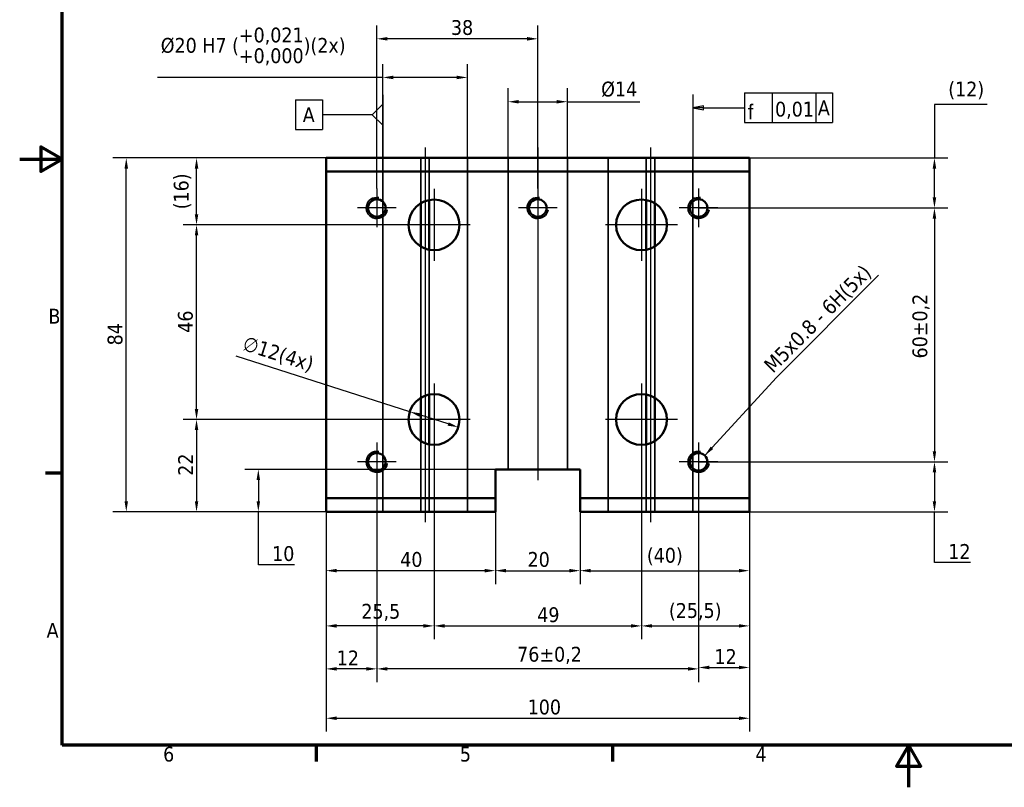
# Model space of a CAD drawing. Header units: millimetres. Extents: x 0 to 420, y 0 to 297.
# Tile 1 of 3: x 0 to 233, y 0 to 181. Entities that reach past the tile are written whole.
import ezdxf

# ---------------------------------------------------------------- set-up
doc = ezdxf.new("R2010")
doc.units = ezdxf.units.MM
for name, color, linetype, lineweight in [('Borda (ISO)', 7, 'Continuous', 70), ('Dimensão (ISO)', 7, 'Continuous', 25), ('Estreito visível (ISO)', 7, 'Continuous', 35), ('Linha de centro (ISO)', 7, 'Continuous', 25), ('Marca de centro (ISO)', 7, 'Continuous', 25), ('Oculto (ISO)', 7, 'Continuous', 35), ('Símbolo (ISO)', 7, 'Continuous', 25), ('Visível (ISO)', 7, 'Continuous', 50)]:
    doc.layers.add(name, color=color, linetype=linetype, lineweight=lineweight)
doc.styles.add('Estilo de texto9', font='txt')
doc.styles.add('Texto da nota (ISO)', font='tahoma.ttf')
doc.dimstyles.new('Padrão (ISO)', dxfattribs={"dimtxt": 3.5, "dimasz": 2.5, "dimexe": 3.175, "dimexo": 0, "dimgap": 0.762, "dimtad": 1, "dimrnd": 1e-08, "dimzin": 0, "dimtxsty": 'Texto da nota (ISO)', "dimcen": 0.09, "dimdle": 10, "dimclrd": 256, "dimclre": 256, "dimclrt": 256, "dimazin": 0, "dimtfac": 1.001486, "dimtmove": 0, "dimatfit": 3, "dimfxl": 1, "dimtolj": 1, "dimtzin": 0, "dimlwd": -1, "dimlwe": -1, "dimarcsym": 0})
doc.dimstyles.new('Padrão (ISO)$7', dxfattribs={"dimtxt": 3.5, "dimasz": 2.5, "dimexe": 3.175, "dimexo": 0, "dimgap": 0.762, "dimtad": 1, "dimrnd": 1e-08, "dimzin": 0, "dimtxsty": 'Texto da nota (ISO)', "dimcen": 0.09, "dimdle": 10, "dimclrd": 256, "dimclre": 256, "dimclrt": 256, "dimazin": 0, "dimtfac": 1.001486, "dimtmove": 0, "dimatfit": 3, "dimfxl": 1, "dimtolj": 1, "dimtzin": 0, "dimlwd": -1, "dimlwe": -1, "dimarcsym": 0})

# ---------------------------------------------------------------- blocks, each defined once
blk = doc.blocks.new('Bordas Borda padrão')
at = {"layer": 'Borda (ISO)'}
for p, q in [((10, 74.25), (6.1, 74.25)), ((70, 10), (70, 6.1)), ((140, 10), (140, 6.1))]:
    blk.add_line(p, q, dxfattribs=at)
at = {"layer": 'Borda (ISO)', "flags": 128}
for points in [[(10, 10), (10, 287), (410, 287), (410, 10), (10, 10)], [(0, 148.5), (10, 148.5), (5, 151.39), (5, 145.61), (10, 148.5)], [(210, 0), (210, 10), (207.11, 5), (212.89, 5), (210, 10)]]:
    blk.add_lwpolyline(points, dxfattribs=at)
at = {"layer": 'Borda (ISO)', "char_height": 3.5, "attachment_point": 7, "style": 'Texto da nota (ISO)'}
for s, insert in [('B', (6.78, 109.63)), ('A', (6.36, 35.38)), ('6', (33.88, 6.03)), ('5', (103.98, 6.03)), ('4', (173.78, 6.1))]:
    blk.add_mtext(s, dxfattribs=dict(at, insert=insert))
blk = doc.blocks.new('*D5')
at = {"layer": 'Defpoints', "color": 0, "transparency": 16777216}
for p in [(72.37, 68.33), (172.37, 68.33), (172.37, 16.33)]:
    blk.add_point(p, dxfattribs=at)
at = {"layer": 'Dimensão (ISO)', "transparency": 16777216}
for p, q in [((72.37, 68.33), (72.37, 13.16)), ((172.37, 68.33), (172.37, 13.16)), ((74.87, 16.33), (169.87, 16.33))]:
    blk.add_line(p, q, dxfattribs=at)
for points in [[(74.87, 16.75), (74.87, 15.91), (72.37, 16.33)], [(169.87, 16.75), (169.87, 15.91), (172.37, 16.33)]]:
    blk.add_solid(points, dxfattribs=at)
at = {"layer": 'Dimensão (ISO)', "transparency": 16777216, "insert": (119.99, 20.74), "char_height": 3.5, "attachment_point": 1, "style": 'Texto da nota (ISO)'}
blk.add_mtext('\\A1;100', dxfattribs=at)
blk = doc.blocks.new('*D6')
at = {"layer": 'Defpoints', "color": 0, "transparency": 16777216}
for p in [(25.18, 148.78), (72.37, 148.78), (72.37, 65.15)]:
    blk.add_point(p, dxfattribs=at)
at = {"layer": 'Dimensão (ISO)', "transparency": 16777216}
for p, q in [((72.37, 148.78), (22, 148.78)), ((25.18, 67.65), (25.18, 146.28)), ((72.37, 65.15), (22, 65.15))]:
    blk.add_line(p, q, dxfattribs=at)
for points in [[(24.76, 146.28), (25.59, 146.28), (25.18, 148.78)], [(24.76, 67.65), (25.59, 67.65), (25.18, 65.15)]]:
    blk.add_solid(points, dxfattribs=at)
at = {"layer": 'Dimensão (ISO)', "transparency": 16777216, "insert": (20.76, 104.48), "char_height": 3.5, "attachment_point": 1, "rotation": 90, "style": 'Texto da nota (ISO)'}
blk.add_mtext('\\A1;84', dxfattribs=at)
blk = doc.blocks.new('*D15')
at = {"layer": 'Defpoints', "color": 0, "transparency": 16777216}
for p in [(105.74, 167.83), (85.74, 148.78), (105.74, 148.78)]:
    blk.add_point(p, dxfattribs=at)
at = {"layer": 'Dimensão (ISO)', "transparency": 16777216}
for p, q in [((85.74, 148.78), (85.74, 171)), ((105.74, 148.78), (105.74, 171)), ((85.74, 167.83), (32.56, 167.83)), ((103.24, 167.83), (88.24, 167.83))]:
    blk.add_line(p, q, dxfattribs=at)
for points in [[(88.24, 168.24), (88.24, 167.41), (85.74, 167.83)], [(103.24, 168.24), (103.24, 167.41), (105.74, 167.83)]]:
    blk.add_solid(points, dxfattribs=at)
at = {"layer": 'Dimensão (ISO)', "transparency": 16777216, "insert": (33.32, 179.61), "char_height": 3.5, "attachment_point": 1, "style": 'Texto da nota (ISO)'}
blk.add_mtext('\\A1;\\fTahoma|b0|i0;\\H3.5000;Ø20 H7 (\\S+0,021^ +0,000;)(2x)', dxfattribs=at)
blk = doc.blocks.new('*D16')
at = {"layer": 'Defpoints', "color": 0, "transparency": 16777216}
for p in [(129.36, 162.08), (115.36, 148.78), (129.36, 148.78)]:
    blk.add_point(p, dxfattribs=at)
at = {"layer": 'Dimensão (ISO)', "transparency": 16777216}
for p, q in [((115.36, 148.78), (115.36, 165.25)), ((129.36, 148.78), (129.36, 165.25)), ((117.86, 162.08), (126.86, 162.08)), ((129.36, 162.08), (146.5, 162.08))]:
    blk.add_line(p, q, dxfattribs=at)
for points in [[(117.86, 162.49), (117.86, 161.66), (115.36, 162.08)], [(126.86, 162.49), (126.86, 161.66), (129.36, 162.08)]]:
    blk.add_solid(points, dxfattribs=at)
at = {"layer": 'Dimensão (ISO)', "transparency": 16777216, "insert": (137.35, 166.83), "char_height": 3.5, "attachment_point": 1, "style": 'Texto da nota (ISO)'}
blk.add_mtext('\\A1;\\fTahoma|b0|i0;\\H3.5000;Ø14', dxfattribs=at)
blk = doc.blocks.new('*D18')
at = {"layer": 'Defpoints', "color": 0, "transparency": 16777216}
for p in [(97.87, 78.46), (72.37, 68.33), (72.37, 38.16)]:
    blk.add_point(p, dxfattribs=at)
at = {"layer": 'Dimensão (ISO)', "transparency": 16777216}
for p, q in [((97.87, 78.46), (97.87, 34.99)), ((72.37, 68.33), (72.37, 34.99)), ((95.37, 38.16), (74.87, 38.16))]:
    blk.add_line(p, q, dxfattribs=at)
for points in [[(74.87, 38.58), (74.87, 37.75), (72.37, 38.16)], [(95.37, 38.58), (95.37, 37.75), (97.87, 38.16)]]:
    blk.add_solid(points, dxfattribs=at)
at = {"layer": 'Dimensão (ISO)', "transparency": 16777216, "insert": (80.7, 43.37), "char_height": 3.5, "attachment_point": 1, "style": 'Texto da nota (ISO)'}
blk.add_mtext('\\A1;25,5', dxfattribs=at)
blk = doc.blocks.new('*D19')
at = {"layer": 'Defpoints', "color": 0, "transparency": 16777216}
for p in [(97.87, 78.46), (146.87, 78.46), (146.87, 38.16)]:
    blk.add_point(p, dxfattribs=at)
at = {"layer": 'Dimensão (ISO)', "transparency": 16777216}
for p, q in [((97.87, 78.46), (97.87, 34.99)), ((146.87, 78.46), (146.87, 34.99)), ((100.37, 38.16), (144.37, 38.16))]:
    blk.add_line(p, q, dxfattribs=at)
for points in [[(100.37, 38.58), (100.37, 37.75), (97.87, 38.16)], [(144.37, 38.58), (144.37, 37.75), (146.87, 38.16)]]:
    blk.add_solid(points, dxfattribs=at)
at = {"layer": 'Dimensão (ISO)', "transparency": 16777216, "insert": (122.25, 42.56), "char_height": 3.5, "attachment_point": 1, "style": 'Texto da nota (ISO)'}
blk.add_mtext('\\A1;49', dxfattribs=at)
blk = doc.blocks.new('*D20')
at = {"layer": 'Defpoints', "color": 0, "transparency": 16777216}
for p in [(146.87, 78.46), (172.37, 68.33), (172.37, 38.16)]:
    blk.add_point(p, dxfattribs=at)
at = {"layer": 'Dimensão (ISO)', "transparency": 16777216}
for p, q in [((146.87, 78.46), (146.87, 34.99)), ((172.37, 68.33), (172.37, 34.99)), ((149.37, 38.16), (169.87, 38.16))]:
    blk.add_line(p, q, dxfattribs=at)
for points in [[(149.37, 38.58), (149.37, 37.75), (146.87, 38.16)], [(169.87, 38.58), (169.87, 37.75), (172.37, 38.16)]]:
    blk.add_solid(points, dxfattribs=at)
at = {"layer": 'Dimensão (ISO)', "transparency": 16777216, "insert": (153.36, 43.55), "char_height": 3.5, "attachment_point": 1, "style": 'Texto da nota (ISO)'}
blk.add_mtext('\\A1;(25,5)', dxfattribs=at)
blk = doc.blocks.new('*D21')
at = {"layer": 'Defpoints', "color": 0, "transparency": 16777216}
for p in [(172.37, 148.78), (216.08, 148.78), (160.37, 136.96)]:
    blk.add_point(p, dxfattribs=at)
at = {"layer": 'Dimensão (ISO)', "transparency": 16777216}
for p, q in [((228.54, 161.43), (216.08, 161.43)), ((216.08, 161.43), (216.08, 148.78)), ((172.37, 148.78), (219.25, 148.78)), ((216.08, 139.46), (216.08, 146.28)), ((160.37, 136.96), (219.25, 136.96))]:
    blk.add_line(p, q, dxfattribs=at)
for points in [[(215.66, 146.28), (216.49, 146.28), (216.08, 148.78)], [(215.66, 139.46), (216.49, 139.46), (216.08, 136.96)]]:
    blk.add_solid(points, dxfattribs=at)
at = {"layer": 'Dimensão (ISO)', "transparency": 16777216, "insert": (219.34, 166.82), "char_height": 3.5, "attachment_point": 1, "style": 'Texto da nota (ISO)'}
blk.add_mtext('\\A1;(12)', dxfattribs=at)
blk = doc.blocks.new('*D22')
at = {"layer": 'Defpoints', "color": 0, "transparency": 16777216}
for p in [(160.37, 136.96), (160.37, 76.96), (216.08, 76.96)]:
    blk.add_point(p, dxfattribs=at)
at = {"layer": 'Dimensão (ISO)', "transparency": 16777216}
for p, q in [((160.37, 136.96), (219.25, 136.96)), ((216.08, 134.46), (216.08, 79.46)), ((160.37, 76.96), (219.25, 76.96))]:
    blk.add_line(p, q, dxfattribs=at)
for points in [[(215.66, 134.46), (216.49, 134.46), (216.08, 136.96)], [(215.66, 79.46), (216.49, 79.46), (216.08, 76.96)]]:
    blk.add_solid(points, dxfattribs=at)
at = {"layer": 'Dimensão (ISO)', "transparency": 16777216, "insert": (210.87, 101.39), "char_height": 3.5, "attachment_point": 1, "rotation": 90, "style": 'Texto da nota (ISO)'}
blk.add_mtext('\\A1;60{\\H3.5052;±0,2}', dxfattribs=at)
blk = doc.blocks.new('*D23')
at = {"layer": 'Defpoints', "color": 0, "transparency": 16777216}
for p in [(160.37, 76.96), (172.37, 65.15), (216.08, 65.15)]:
    blk.add_point(p, dxfattribs=at)
at = {"layer": 'Dimensão (ISO)', "transparency": 16777216}
for p, q in [((160.37, 76.96), (219.25, 76.96)), ((216.08, 74.46), (216.08, 67.65)), ((172.37, 65.15), (219.25, 65.15)), ((216.08, 53.18), (216.08, 65.15)), ((224.62, 53.18), (216.08, 53.18))]:
    blk.add_line(p, q, dxfattribs=at)
for points in [[(215.66, 74.46), (216.49, 74.46), (216.08, 76.96)], [(215.66, 67.65), (216.49, 67.65), (216.08, 65.15)]]:
    blk.add_solid(points, dxfattribs=at)
at = {"layer": 'Dimensão (ISO)', "transparency": 16777216, "insert": (219.34, 57.51), "char_height": 3.5, "attachment_point": 1, "style": 'Texto da nota (ISO)'}
blk.add_mtext('\\A1;12', dxfattribs=at)
blk = doc.blocks.new('*D24')
at = {"layer": 'Defpoints', "color": 0, "transparency": 16777216}
for p in [(84.37, 76.96), (160.37, 72.39), (84.37, 28)]:
    blk.add_point(p, dxfattribs=at)
at = {"layer": 'Dimensão (ISO)', "transparency": 16777216}
for p, q in [((84.37, 76.96), (84.37, 24.83)), ((160.37, 72.39), (160.37, 24.83)), ((157.87, 28), (86.87, 28))]:
    blk.add_line(p, q, dxfattribs=at)
for points in [[(86.87, 28.42), (86.87, 27.59), (84.37, 28)], [(157.87, 28.42), (157.87, 27.59), (160.37, 28)]]:
    blk.add_solid(points, dxfattribs=at)
at = {"layer": 'Dimensão (ISO)', "transparency": 16777216, "insert": (117.5, 33.22), "char_height": 3.5, "attachment_point": 1, "style": 'Texto da nota (ISO)'}
blk.add_mtext('\\A1;76{\\H3.5052;±0,2}', dxfattribs=at)
blk = doc.blocks.new('*D25')
at = {"layer": 'Defpoints', "color": 0, "transparency": 16777216}
for p in [(84.37, 72.39), (72.37, 68.33), (72.37, 28)]:
    blk.add_point(p, dxfattribs=at)
at = {"layer": 'Dimensão (ISO)', "transparency": 16777216}
for p, q in [((84.37, 72.39), (84.37, 24.83)), ((72.37, 68.33), (72.37, 24.83)), ((81.87, 28), (74.87, 28))]:
    blk.add_line(p, q, dxfattribs=at)
for points in [[(74.87, 28.42), (74.87, 27.59), (72.37, 28)], [(81.87, 28.42), (81.87, 27.59), (84.37, 28)]]:
    blk.add_solid(points, dxfattribs=at)
at = {"layer": 'Dimensão (ISO)', "transparency": 16777216, "insert": (74.88, 32.34), "char_height": 3.5, "attachment_point": 1, "style": 'Texto da nota (ISO)'}
blk.add_mtext('\\A1;12', dxfattribs=at)
blk = doc.blocks.new('*D26')
at = {"layer": 'Defpoints', "color": 0, "transparency": 16777216}
for p in [(160.37, 72.39), (172.37, 68.33), (172.37, 28.33)]:
    blk.add_point(p, dxfattribs=at)
at = {"layer": 'Dimensão (ISO)', "transparency": 16777216}
for p, q in [((160.37, 72.39), (160.37, 25.16)), ((172.37, 68.33), (172.37, 25.16)), ((162.87, 28.33), (169.87, 28.33))]:
    blk.add_line(p, q, dxfattribs=at)
for points in [[(162.87, 28.75), (162.87, 27.91), (160.37, 28.33)], [(169.87, 28.75), (169.87, 27.91), (172.37, 28.33)]]:
    blk.add_solid(points, dxfattribs=at)
at = {"layer": 'Dimensão (ISO)', "transparency": 16777216, "insert": (164.11, 32.67), "char_height": 3.5, "attachment_point": 1, "style": 'Texto da nota (ISO)'}
blk.add_mtext('\\A1;12', dxfattribs=at)
blk = doc.blocks.new('*D27')
at = {"layer": 'Defpoints', "color": 0, "transparency": 16777216}
for p in [(97.87, 86.96), (41.77, 65.15), (72.37, 65.15)]:
    blk.add_point(p, dxfattribs=at)
at = {"layer": 'Dimensão (ISO)', "transparency": 16777216}
for p, q in [((97.87, 86.96), (38.6, 86.96)), ((41.77, 84.46), (41.77, 67.65)), ((72.37, 65.15), (38.6, 65.15))]:
    blk.add_line(p, q, dxfattribs=at)
for points in [[(41.36, 84.46), (42.19, 84.46), (41.77, 86.96)], [(41.36, 67.65), (42.19, 67.65), (41.77, 65.15)]]:
    blk.add_solid(points, dxfattribs=at)
at = {"layer": 'Dimensão (ISO)', "transparency": 16777216, "insert": (37.44, 73.66), "char_height": 3.5, "attachment_point": 1, "rotation": 90, "style": 'Texto da nota (ISO)'}
blk.add_mtext('\\A1;22', dxfattribs=at)
blk = doc.blocks.new('*D28')
at = {"layer": 'Defpoints', "color": 0, "transparency": 16777216}
for p in [(41.77, 132.96), (97.87, 132.96), (97.87, 86.96)]:
    blk.add_point(p, dxfattribs=at)
at = {"layer": 'Dimensão (ISO)', "transparency": 16777216}
for p, q in [((97.87, 132.96), (38.6, 132.96)), ((41.77, 89.46), (41.77, 130.46)), ((97.87, 86.96), (38.6, 86.96))]:
    blk.add_line(p, q, dxfattribs=at)
for points in [[(41.36, 130.46), (42.19, 130.46), (41.77, 132.96)], [(41.36, 89.46), (42.19, 89.46), (41.77, 86.96)]]:
    blk.add_solid(points, dxfattribs=at)
at = {"layer": 'Dimensão (ISO)', "transparency": 16777216, "insert": (37.37, 107.46), "char_height": 3.5, "attachment_point": 1, "rotation": 90, "style": 'Texto da nota (ISO)'}
blk.add_mtext('\\A1;46', dxfattribs=at)
blk = doc.blocks.new('*D29')
at = {"layer": 'Defpoints', "color": 0, "transparency": 16777216}
for p in [(41.77, 148.78), (72.37, 148.78), (97.87, 132.96)]:
    blk.add_point(p, dxfattribs=at)
at = {"layer": 'Dimensão (ISO)', "transparency": 16777216}
for p, q in [((72.37, 148.78), (38.6, 148.78)), ((41.77, 135.46), (41.77, 146.28)), ((97.87, 132.96), (38.6, 132.96))]:
    blk.add_line(p, q, dxfattribs=at)
for points in [[(41.36, 146.28), (42.19, 146.28), (41.77, 148.78)], [(41.36, 135.46), (42.19, 135.46), (41.77, 132.96)]]:
    blk.add_solid(points, dxfattribs=at)
at = {"layer": 'Dimensão (ISO)', "transparency": 16777216, "insert": (36.39, 136.65), "char_height": 3.5, "attachment_point": 1, "rotation": 90, "style": 'Texto da nota (ISO)'}
blk.add_mtext('\\A1;(16)', dxfattribs=at)
blk = doc.blocks.new('*D30')
at = {"layer": 'Defpoints', "color": 0, "transparency": 16777216}
for p in [(84.37, 176.96), (84.37, 141.53), (122.37, 141.53)]:
    blk.add_point(p, dxfattribs=at)
at = {"layer": 'Dimensão (ISO)', "transparency": 16777216}
for p, q in [((84.37, 141.53), (84.37, 180.14)), ((122.37, 141.53), (122.37, 180.14)), ((119.87, 176.96), (86.87, 176.96))]:
    blk.add_line(p, q, dxfattribs=at)
for points in [[(86.87, 177.38), (86.87, 176.54), (84.37, 176.96)], [(119.87, 177.38), (119.87, 176.54), (122.37, 176.96)]]:
    blk.add_solid(points, dxfattribs=at)
at = {"layer": 'Dimensão (ISO)', "transparency": 16777216, "insert": (101.86, 181.38), "char_height": 3.5, "attachment_point": 1, "style": 'Texto da nota (ISO)'}
blk.add_mtext('\\A1;38', dxfattribs=at)
blk = doc.blocks.new('*D31')
at = {"layer": 'Defpoints', "color": 0, "transparency": 16777216}
for p in [(72.37, 68.33), (112.37, 68.33), (72.37, 51.22)]:
    blk.add_point(p, dxfattribs=at)
at = {"layer": 'Dimensão (ISO)', "transparency": 16777216}
for p, q in [((72.37, 68.33), (72.37, 48.05)), ((112.37, 68.33), (112.37, 48.05)), ((109.87, 51.22), (74.87, 51.22))]:
    blk.add_line(p, q, dxfattribs=at)
for points in [[(74.87, 51.64), (74.87, 50.81), (72.37, 51.22)], [(109.87, 51.64), (109.87, 50.81), (112.37, 51.22)]]:
    blk.add_solid(points, dxfattribs=at)
at = {"layer": 'Dimensão (ISO)', "transparency": 16777216, "insert": (89.88, 55.63), "char_height": 3.5, "attachment_point": 1, "style": 'Texto da nota (ISO)'}
blk.add_mtext('\\A1;40', dxfattribs=at)
blk = doc.blocks.new('*D32')
at = {"layer": 'Defpoints', "color": 0, "transparency": 16777216}
for p in [(112.37, 68.33), (132.37, 68.33), (132.37, 51.22)]:
    blk.add_point(p, dxfattribs=at)
at = {"layer": 'Dimensão (ISO)', "transparency": 16777216}
for p, q in [((112.37, 68.33), (112.37, 48.05)), ((132.37, 68.33), (132.37, 48.05)), ((114.87, 51.22), (129.87, 51.22))]:
    blk.add_line(p, q, dxfattribs=at)
for points in [[(114.87, 51.64), (114.87, 50.81), (112.37, 51.22)], [(129.87, 51.64), (129.87, 50.81), (132.37, 51.22)]]:
    blk.add_solid(points, dxfattribs=at)
at = {"layer": 'Dimensão (ISO)', "transparency": 16777216, "insert": (119.96, 55.63), "char_height": 3.5, "attachment_point": 1, "style": 'Texto da nota (ISO)'}
blk.add_mtext('\\A1;20', dxfattribs=at)
blk = doc.blocks.new('*D33')
at = {"layer": 'Defpoints', "color": 0, "transparency": 16777216}
for p in [(132.37, 68.33), (172.37, 68.33), (172.37, 51.22)]:
    blk.add_point(p, dxfattribs=at)
at = {"layer": 'Dimensão (ISO)', "transparency": 16777216}
for p, q in [((132.37, 68.33), (132.37, 48.05)), ((172.37, 68.33), (172.37, 48.05)), ((134.87, 51.22), (169.87, 51.22))]:
    blk.add_line(p, q, dxfattribs=at)
for points in [[(134.87, 51.64), (134.87, 50.81), (132.37, 51.22)], [(169.87, 51.64), (169.87, 50.81), (172.37, 51.22)]]:
    blk.add_solid(points, dxfattribs=at)
at = {"layer": 'Dimensão (ISO)', "transparency": 16777216, "insert": (148.15, 56.61), "char_height": 3.5, "attachment_point": 1, "style": 'Texto da nota (ISO)'}
blk.add_mtext('\\A1;(40)', dxfattribs=at)
blk = doc.blocks.new('*D34')
at = {"layer": 'Defpoints', "color": 0, "transparency": 16777216}
for p in [(115.36, 75.15), (56.37, 65.15), (72.37, 65.15)]:
    blk.add_point(p, dxfattribs=at)
at = {"layer": 'Dimensão (ISO)', "transparency": 16777216}
for p, q in [((115.36, 75.15), (53.19, 75.15)), ((56.37, 72.65), (56.37, 67.65)), ((72.37, 65.15), (53.19, 65.15)), ((56.37, 52.62), (56.37, 65.15)), ((64.92, 52.62), (56.37, 52.62))]:
    blk.add_line(p, q, dxfattribs=at)
for points in [[(55.95, 72.65), (56.78, 72.65), (56.37, 75.15)], [(55.95, 67.65), (56.78, 67.65), (56.37, 65.15)]]:
    blk.add_solid(points, dxfattribs=at)
at = {"layer": 'Dimensão (ISO)', "transparency": 16777216, "insert": (59.63, 57.02), "char_height": 3.5, "attachment_point": 1, "style": 'Texto da nota (ISO)'}
blk.add_mtext('\\A1;10', dxfattribs=at)
blk = doc.blocks.new('Indicação de referência1')
at = {"layer": 'Símbolo (ISO)'}
for p, q in [((85.74, 163.7), (85.74, 148.78)), ((65.13, 162.52), (71.56, 162.52)), ((65.13, 162.52), (65.13, 155.52)), ((71.56, 162.52), (71.56, 155.52)), ((76.24, 159.02), (71.56, 159.02)), ((83.24, 159.02), (76.24, 159.02)), ((65.13, 155.52), (71.56, 155.52))]:
    blk.add_line(p, q, dxfattribs=at)
at = {"layer": 'Símbolo (ISO)', "flags": 128}
blk.add_lwpolyline([(85.74, 161.52), (85.74, 156.52), (83.24, 159.02), (85.74, 161.52)], dxfattribs=at)
at = {"layer": 'Símbolo (ISO)'}
blk.add_solid([(85.74, 161.52), (85.74, 156.52), (83.24, 159.02), (85.74, 161.52)], dxfattribs=at)
at = {"layer": 'Símbolo (ISO)', "insert": (66.86, 157.27), "char_height": 3.5, "attachment_point": 7, "style": 'Texto da nota (ISO)'}
blk.add_mtext('A', dxfattribs=at)
blk = doc.blocks.new('&Indicação de nota e tolerância geométricas1')
at = {"layer": 'Símbolo (ISO)'}
for p, q in [((159, 163.82), (159, 148.78)), ((171.21, 164.15), (192, 164.15)), ((171.21, 164.15), (171.21, 157.15)), ((177.73, 164.15), (177.73, 157.15)), ((188.07, 164.15), (188.07, 157.15)), ((192, 164.15), (192, 157.15)), ((161.5, 161.15), (159, 160.65)), ((161.5, 160.65), (159, 160.65)), ((159, 160.65), (161.5, 160.15)), ((161.5, 160.15), (161.5, 161.15)), ((161.5, 160.65), (168.03, 160.65)), ((168.03, 160.65), (171.21, 160.65)), ((171.21, 157.15), (192, 157.15))]:
    blk.add_line(p, q, dxfattribs=at)
at = {"layer": 'Símbolo (ISO)', "flags": 128}
blk.add_lwpolyline([(161.5, 161.15), (159, 160.65), (161.5, 160.15), (161.5, 161.15)], dxfattribs=at)
at = {"layer": 'Símbolo (ISO)'}
blk.add_solid([(161.5, 161.15), (159, 160.65), (161.5, 160.15), (161.5, 161.15)], dxfattribs=at)
at = {"layer": 'Símbolo (ISO)', "char_height": 3.5, "attachment_point": 7}
for s, insert, style in [('f', (171.98, 157.94), 'Estilo de texto9'), ('A', (188.54, 158.9), 'Texto da nota (ISO)'), ('0,01', (178.42, 158.02), 'Texto da nota (ISO)')]:
    blk.add_mtext(s, dxfattribs=dict(at, insert=insert, style=style))
blk = doc.blocks.new('*D37')
at = {"layer": 'Defpoints', "color": 0, "transparency": 16777216}
for p in [(92.15, 88.79), (103.58, 85.13)]:
    blk.add_point(p, dxfattribs=at)
at = {"layer": 'Dimensão (ISO)', "transparency": 16777216}
for p, q in [((92.15, 88.79), (51.11, 101.92)), ((101.2, 85.9), (94.53, 88.03))]:
    blk.add_line(p, q, dxfattribs=at)
for points in [[(94.66, 88.42), (94.41, 87.63), (92.15, 88.79)], [(101.33, 86.29), (101.07, 85.5), (103.58, 85.13)]]:
    blk.add_solid(points, dxfattribs=at)
at = {"layer": 'Dimensão (ISO)', "transparency": 16777216, "insert": (53.47, 106.82), "char_height": 3.5, "attachment_point": 1, "rotation": 342.2608, "style": 'Texto da nota (ISO)'}
blk.add_mtext('\\A1;\\fTahoma|b0|i0;\\H3.5000;∅12(4x)', dxfattribs=at)

msp = doc.modelspace()

# ---------------------------------------------------------------- linework, layer by layer
at = {"layer": 'Estreito visível (ISO)'}
for centre in [(84.37, 136.96), (122.37, 136.96), (160.37, 136.96), (84.37, 76.96), (160.37, 76.96)]:
    msp.add_arc(centre, 2.5, 80, 350, dxfattribs=at)
at = {"layer": 'Linha de centro (ISO)', "linetype": 'Continuous'}
for p, q in [((95.74, 151.28), (95.74, 62.65)), ((122.36, 151.28), (122.36, 72.65)), ((149, 151.28), (149, 62.65))]:
    msp.add_line(p, q, dxfattribs=at)
at = {"layer": 'Marca de centro (ISO)', "linetype": 'Continuous'}
for p, q in [((84.37, 141.53), (84.37, 132.39)), ((97.87, 141.46), (97.87, 124.46)), ((122.37, 141.53), (122.37, 132.39)), ((146.87, 141.46), (146.87, 124.46)), ((160.37, 141.53), (160.37, 132.39)), ((88.93, 136.96), (79.8, 136.96)), ((126.93, 136.96), (117.8, 136.96)), ((164.93, 136.96), (155.8, 136.96)), ((106.37, 132.96), (89.37, 132.96)), ((155.37, 132.96), (138.37, 132.96)), ((97.87, 95.46), (97.87, 78.46)), ((146.87, 95.46), (146.87, 78.46)), ((106.37, 86.96), (89.37, 86.96)), ((155.37, 86.96), (138.37, 86.96)), ((84.37, 81.53), (84.37, 72.39)), ((160.37, 81.53), (160.37, 72.39)), ((88.93, 76.96), (79.8, 76.96)), ((164.93, 76.96), (155.8, 76.96))]:
    msp.add_line(p, q, dxfattribs=at)
at = {"layer": 'Oculto (ISO)'}
for p, q in [((85.74, 148.78), (85.74, 65.15)), ((94.74, 138.08), (94.74, 148.78)), ((96.74, 148.78), (96.74, 138.85)), ((105.74, 148.78), (105.74, 65.15)), ((115.36, 148.78), (115.36, 75.15)), ((129.36, 148.78), (129.36, 75.15)), ((139, 148.78), (139, 65.15)), ((148, 138.85), (148, 148.78)), ((150, 148.78), (150, 138.08)), ((159, 148.78), (159, 65.15)), ((94.74, 92.08), (94.74, 127.84)), ((96.74, 127.07), (96.74, 92.85)), ((148, 92.85), (148, 127.07)), ((150, 127.84), (150, 92.08)), ((94.74, 65.15), (94.74, 81.84)), ((150, 81.84), (150, 65.15)), ((96.74, 81.07), (96.74, 65.15)), ((148, 65.15), (148, 81.07))]:
    msp.add_line(p, q, dxfattribs=at)
at = {"layer": 'Visível (ISO)'}
for p, q in [((72.37, 148.78), (172.37, 148.78)), ((72.37, 145.59), (72.37, 148.78)), ((172.37, 145.59), (172.37, 148.78)), ((72.37, 145.59), (172.37, 145.59)), ((72.37, 68.33), (72.37, 145.59)), ((172.37, 68.33), (172.37, 145.59)), ((94.74, 127.84), (94.74, 138.08)), ((96.74, 138.85), (96.74, 127.07)), ((148, 127.07), (148, 138.85)), ((150, 138.08), (150, 127.84)), ((94.74, 81.84), (94.74, 92.08)), ((96.74, 92.85), (96.74, 81.07)), ((148, 81.07), (148, 92.85)), ((150, 92.08), (150, 81.84)), ((112.37, 68.33), (112.37, 75.15)), ((112.37, 75.15), (132.37, 75.15)), ((132.37, 75.15), (132.37, 68.33)), ((72.37, 68.33), (112.37, 68.33)), ((72.37, 65.15), (72.37, 68.33)), ((112.37, 65.15), (112.37, 68.33)), ((132.37, 68.33), (132.37, 65.15)), ((132.37, 68.33), (172.37, 68.33)), ((172.37, 65.15), (172.37, 68.33)), ((72.37, 65.15), (112.37, 65.15)), ((132.37, 65.15), (172.37, 65.15))]:
    msp.add_line(p, q, dxfattribs=at)
for centre, radius in [((84.37, 136.96), 2.07), ((97.87, 132.96), 6), ((122.37, 136.96), 2.07), ((146.87, 132.96), 6), ((160.37, 136.96), 2.07), ((97.87, 86.96), 6), ((146.87, 86.96), 6), ((84.37, 76.96), 2.07), ((160.37, 76.96), 2.07)]:
    msp.add_circle(centre, radius, dxfattribs=at)

# ---------------------------------------------------------------- block references
msp.add_blockref('Bordas Borda padrão', (0, 0))
at = {"layer": 'Símbolo (ISO)'}
for name in ['Indicação de referência1', '&Indicação de nota e tolerância geométricas1']:
    msp.add_blockref(name, (0, 0), dxfattribs=at)

# ---------------------------------------------------------------- texts
at = {"layer": 'Símbolo (ISO)', "insert": (178.38, 97.29), "char_height": 3.5, "width": 35.1036, "attachment_point": 7, "rotation": 45.1788, "line_spacing_factor": 0.6125, "style": 'Texto da nota (ISO)'}
msp.add_mtext('{M5x0.8 - 6H(5x)}', dxfattribs=at)

# ---------------------------------------------------------------- dimensions: what is measured, and where the dimension line sits
at = {"layer": 'Dimensão (ISO)'}
for base, p1, p2, angle, override, picture, middle in [((84.37, 176.96), (122.37, 141.53), (84.37, 141.53), 180, {"dimgap": 0.762, "dimdec": 0, "dimtol": 0, "dimlim": 0, "dimtp": 0, "dimtm": 0, "dimtdec": 2, "dimtofl": 0, "dimatfit": 1}, '*D30', (104.29, 176.96)), ((25.18, 148.78), (72.37, 65.15), (72.37, 148.78), 270, {"dimgap": 0.762, "dimdec": 0, "dimtol": 0, "dimlim": 0, "dimtp": 0, "dimtm": 0, "dimtdec": 2, "dimtofl": 0, "dimatfit": 1}, '*D6', (25.18, 106.96)), ((216.08, 76.96), (160.37, 136.96), (160.37, 76.96), 90, {"dimgap": 0.762, "dimdec": 0, "dimtol": 1, "dimlim": 0, "dimtp": 0.2, "dimtm": 0.2, "dimtdec": 1, "dimtofl": 0, "dimatfit": 1}, '*D22', (216.08, 108.93)), ((41.77, 132.96), (97.87, 86.96), (97.87, 132.96), 90, {"dimgap": 0.762, "dimdec": 0, "dimtol": 0, "dimlim": 0, "dimtp": 0, "dimtm": 0, "dimtdec": 2, "dimtofl": 0, "dimatfit": 1}, '*D28', (41.77, 109.96)), ((41.77, 65.15), (97.87, 86.96), (72.37, 65.15), 270, {"dimgap": 0.762, "dimdec": 0, "dimtol": 0, "dimlim": 0, "dimtp": 0, "dimtm": 0, "dimtdec": 2, "dimtofl": 0, "dimatfit": 1}, '*D27', (41.77, 76.05)), ((72.37, 38.16), (97.87, 78.46), (72.37, 68.33), 180, {"dimgap": 0.762, "dimdec": 1, "dimtol": 0, "dimlim": 0, "dimtp": 0, "dimtm": 0, "dimtdec": 2, "dimtofl": 0, "dimatfit": 1}, '*D18', (85.12, 38.16)), ((84.37, 28), (160.37, 72.39), (84.37, 76.96), 180, {"dimgap": 0.762, "dimdec": 0, "dimtol": 1, "dimlim": 0, "dimtp": 0.2, "dimtm": 0.2, "dimtdec": 1, "dimtofl": 0, "dimatfit": 1}, '*D24', (125.02, 28)), ((146.87, 38.16), (97.87, 78.46), (146.87, 78.46), 180, {"dimgap": 0.762, "dimdec": 0, "dimtol": 0, "dimlim": 0, "dimtp": 0, "dimtm": 0, "dimtdec": 2, "dimtofl": 0, "dimatfit": 1}, '*D19', (124.73, 38.16)), ((216.08, 65.15), (160.37, 76.96), (172.37, 65.15), 270, {"dimgap": 0.762, "dimtih": 1, "dimtoh": 1, "dimdec": 0, "dimtol": 0, "dimlim": 0, "dimtp": 0, "dimtm": 0, "dimtdec": 2, "dimtofl": 0, "dimtmove": 1, "dimatfit": 2}, '*D23', (216.39, 53.18)), ((56.37, 65.15), (115.36, 75.15), (72.37, 65.15), 270, {"dimgap": 0.762, "dimtih": 1, "dimtoh": 1, "dimdec": 0, "dimtol": 0, "dimlim": 0, "dimtp": 0, "dimtm": 0, "dimtdec": 2, "dimtofl": 0, "dimtmove": 1, "dimatfit": 2}, '*D34', (56.67, 52.62)), ((132.37, 51.22), (112.37, 68.33), (132.37, 68.33), 180, {"dimgap": 0.762, "dimdec": 0, "dimtol": 0, "dimlim": 0, "dimtp": 0, "dimtm": 0, "dimtdec": 2, "dimtofl": 0, "dimatfit": 1}, '*D32', (122.37, 51.22))]:
    dim = msp.add_linear_dim(base=base, p1=p1, p2=p2, angle=angle, dimstyle='Padrão (ISO)', override=override, dxfattribs=at)
    dim.commit()
    dim.dimension.update_dxf_attribs({"geometry": picture, "text_midpoint": middle, "dimtype": 160})
for base, p1, p2, angle, text, override, picture, middle in [((105.74, 167.83), (85.74, 148.78), (105.74, 148.78), 180, '\\fTahoma|b0|i0;\\H3.5000;Ø<> H7 (\\S+0,021^ +0,000;)(2x)', {"dimdec": 0, "dimtp": 0.021, "dimtm": 0, "dimtdec": 3, "dimtofl": 0, "dimatfit": 2}, '*D15', (55.64, 167.83)), ((129.36, 162.08), (115.36, 148.78), (129.36, 148.78), 180, '\\fTahoma|b0|i0;\\H3.5000;Ø<>', {"dimgap": 0.762, "dimdec": 0, "dimtol": 0, "dimlim": 0, "dimtp": 0, "dimtm": 0, "dimtdec": 2, "dimtofl": 0, "dimatfit": 2}, '*D16', (141.54, 162.08)), ((216.08, 148.78), (160.37, 136.96), (172.37, 148.78), 270, '(<>)', {"dimgap": 0.762, "dimtih": 1, "dimtoh": 1, "dimdec": 0, "dimtol": 0, "dimlim": 0, "dimtp": 0, "dimtm": 0, "dimtdec": 2, "dimtofl": 0, "dimtmove": 1, "dimatfit": 2}, '*D21', (216.4, 161.43)), ((41.77, 148.78), (97.87, 132.96), (72.37, 148.78), 270, '(<>)', {"dimgap": 0.762, "dimdec": 0, "dimtol": 0, "dimlim": 0, "dimtp": 0, "dimtm": 0, "dimtdec": 2, "dimtofl": 0, "dimatfit": 1}, '*D29', (41.77, 140.87)), ((172.37, 51.22), (132.37, 68.33), (172.37, 68.33), 180, '(<>)', {"dimgap": 0.762, "dimdec": 0, "dimtol": 0, "dimlim": 0, "dimtp": 0, "dimtm": 0, "dimtdec": 2, "dimtofl": 0, "dimatfit": 1}, '*D33', (152.37, 51.22))]:
    dim = msp.add_linear_dim(base=base, p1=p1, p2=p2, angle=angle, text=text, dimstyle='Padrão (ISO)', override=override, dxfattribs=at)
    dim.commit()
    dim.dimension.update_dxf_attribs({"geometry": picture, "text_midpoint": middle, "dimtype": 160})
dim = msp.add_diameter_dim_2p(p1=(103.58, 85.13), p2=(92.15, 88.79), text='\\fTahoma|b0|i0;\\H3.5000;<>(4x)', dimstyle='Padrão (ISO)', override={"dimgap": 0.762, "dimdec": 0, "dimlfac": 1, "dimtol": 0, "dimlim": 0, "dimtp": 0, "dimtm": 0, "dimtdec": 2, "dimatfit": 2}, dxfattribs=at)
dim.commit()
dim.dimension.update_dxf_attribs({"geometry": '*D37', "text_midpoint": (60.07, 99.05), "dimtype": 163})
dim = msp.add_linear_dim(base=(172.37, 38.16), p1=(146.87, 78.46), p2=(172.37, 68.33), text='(<>)', dimstyle='Padrão (ISO)', override={"dimgap": 0.762, "dimdec": 1, "dimtol": 0, "dimlim": 0, "dimtp": 0, "dimtm": 0, "dimtdec": 2, "dimtofl": 0, "dimatfit": 1}, dxfattribs=at)
dim.commit()
dim.dimension.update_dxf_attribs({"geometry": '*D20', "text_midpoint": (159.62, 38.16), "dimtype": 160})
for base, p1, p2, override, picture, middle in [((72.37, 28), (84.37, 72.39), (72.37, 68.33), {"dimgap": 0.762, "dimdec": 0, "dimtol": 0, "dimlim": 0, "dimtp": 0, "dimtm": 0, "dimtdec": 2, "dimtofl": 0, "dimatfit": 1}, '*D25', (77.13, 28)), ((172.37, 28.33), (160.37, 72.39), (172.37, 68.33), {"dimgap": 0.762, "dimdec": 0, "dimtol": 0, "dimlim": 0, "dimtp": 0, "dimtm": 0, "dimtdec": 0, "dimtofl": 0, "dimatfit": 1}, '*D26', (166.37, 28.33)), ((172.37, 16.33), (72.37, 68.33), (172.37, 68.33), {"dimgap": 0.762, "dimdec": 0, "dimtol": 0, "dimlim": 0, "dimtp": 0, "dimtm": 0, "dimtdec": 2, "dimtofl": 0, "dimatfit": 1}, '*D5', (123.57, 16.33)), ((72.37, 51.22), (112.37, 68.33), (72.37, 68.33), {"dimgap": 0.762, "dimdec": 0, "dimtol": 0, "dimlim": 0, "dimtp": 0, "dimtm": 0, "dimtdec": 2, "dimtofl": 0, "dimatfit": 1}, '*D31', (92.37, 51.22))]:
    dim = msp.add_linear_dim(base=base, p1=p1, p2=p2, dimstyle='Padrão (ISO)', override=override, dxfattribs=at)
    dim.commit()
    dim.dimension.update_dxf_attribs({"geometry": picture, "text_midpoint": middle, "dimtype": 160})

# ---------------------------------------------------------------- leaders
at = {"layer": 'Símbolo (ISO)', "annotation_type": 0, "has_hookline": 1, "hookline_direction": 0, "text_width": 34.16, "horizontal_direction": (0.704897, 0.70931, 0)}
msp.add_leader([(161.82, 78.43), (178.79, 96.87)], dimstyle='Padrão (ISO)$7', override={"dimgap": 0, "dimtad": 1}, dxfattribs=at)

doc.saveas('drawing.dxf')
